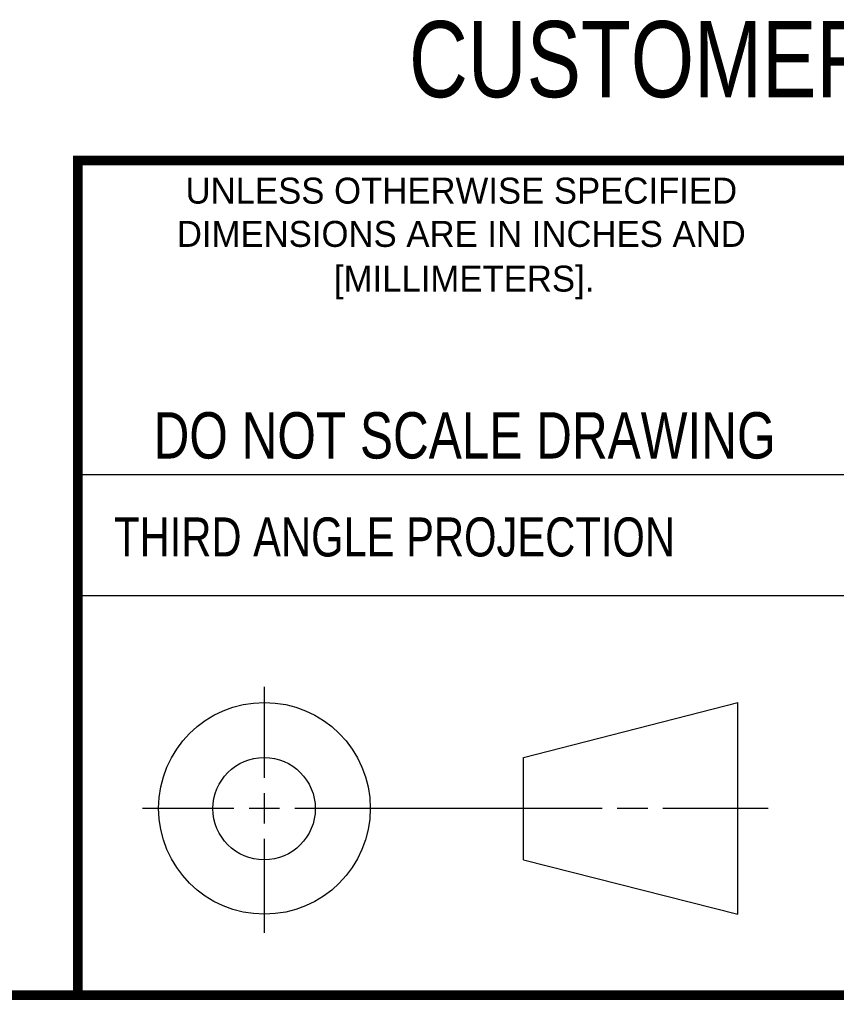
# Model space of a CAD drawing. Header units: inches. Extents: x 0.2 to 16.8, y 0.1 to 10.8.
# Tile 3 of 11: x 11.4 to 13, y 0.2 to 2.3. Entities that reach past the tile are written whole.
import ezdxf

# ---------------------------------------------------------------- set-up
doc = ezdxf.new("R2010")
doc.units = ezdxf.units.IN
doc.header["$LTSCALE"] = 0.935
doc.header["$MEASUREMENT"] = 0
doc.layers.get('0').update_dxf_attribs({"linetype": 'CONTINUOUS'})
doc.styles.get("Standard").update_dxf_attribs({"font": 'txt', "width": 0.8})
doc.styles.add('TEXTSTYLE_2', font='txt')

msp = doc.modelspace()

# ---------------------------------------------------------------- linework, layer by layer
at = {"color": 2, "linetype": 'CONTINUOUS'}
for p, q in [((11.482, 1.3265), (13.0653, 1.3265)), ((13.0653, 1.0776), (11.482, 1.0776)), ((11.8648, 0.7044), (11.8648, 0.8912)), ((11.8648, 0.6106), (11.8648, 0.6731)), ((11.6146, 0.6419), (11.8023, 0.6419)), ((11.8335, 0.6419), (11.896, 0.6419)), ((11.9273, 0.6419), (12.5575, 0.6419)), ((12.5888, 0.6419), (12.6513, 0.6419)), ((12.6825, 0.6419), (12.8983, 0.6419)), ((11.8648, 0.3866), (11.8648, 0.5794))]:
    msp.add_line(p, q, dxfattribs=at)
at = {"color": 7, "linetype": 'CONTINUOUS'}
for p, q in [((12.3963, 0.7462), (12.8358, 0.859)), ((12.8358, 0.4248), (12.8358, 0.859)), ((12.3963, 0.5362), (12.3963, 0.7462)), ((12.3963, 0.5362), (12.8358, 0.4248))]:
    msp.add_line(p, q, dxfattribs=at)
at = {"color": 7, "linetype": 'CONTINUOUS', "const_width": 0.02}
for points in [[(11.4718, 1.9702), (16.75, 1.9707)], [(11.482, 0.25), (11.482, 1.9707)], [(0.25, 0.2586), (16.75, 0.2586)]]:
    msp.add_lwpolyline(points, dxfattribs=at)
at = {"color": 7, "linetype": 'CONTINUOUS'}
for centre, radius in [((11.8648, 0.6419), 0.2171), ((11.8642, 0.6412), 0.105)]:
    msp.add_circle(centre, radius, dxfattribs=at)

# ---------------------------------------------------------------- texts
at = {"color": 7, "linetype": 'CONTINUOUS', "attachment_point": 2, "line_spacing_factor": 0.9}
for s, insert, char_height, width in [('CUSTOMER DRAWING', (13.0668, 2.2564), 0.15625, 2), ('DO NOT SCALE DRAWING', (12.2754, 1.4542), 0.095, 1.52)]:
    msp.add_mtext(s, dxfattribs=dict(at, insert=insert, char_height=char_height, width=width))
at = {"color": 2, "linetype": 'CONTINUOUS', "char_height": 0.053254, "attachment_point": 2, "line_spacing_factor": 0.9, "style": 'TEXTSTYLE_2'}
for s, insert, width in [('UNLESS OTHERWISE SPECIFIED', (12.2688, 1.9352), 1.384604), ('DIMENSIONS ARE IN INCHES AND', (12.2688, 1.8465), 1.491112), ('[MILLIMETERS].', (12.2746, 1.7548), 0.745556)]:
    msp.add_mtext(s, dxfattribs=dict(at, insert=insert, width=width))
at = {"color": 2, "linetype": 'CONTINUOUS', "insert": (11.5564, 1.2384), "char_height": 0.08, "width": 1.408, "attachment_point": 1, "line_spacing_factor": 0.9}
msp.add_mtext('THIRD ANGLE PROJECTION', dxfattribs=at)

doc.saveas('drawing.dxf')
